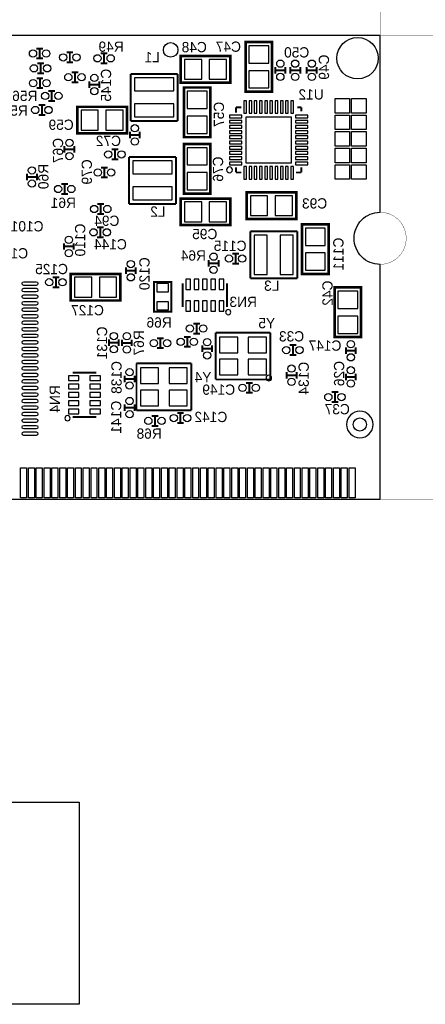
# Model space of a CAD drawing. Extents: x -5 to 140, y -39 to 81.
# Tile 2 of 4: x 40 to 71, y -39 to 37. Entities that reach past the tile are written whole.
import ezdxf
from ezdxf.enums import TextEntityAlignment as Align

# ---------------------------------------------------------------- set-up
doc = ezdxf.new("R2010")
doc.units = 0
for name, color, linetype in [('BOARD_GEOMETRY_FORMAT_LOGO', 1, 'CONTINUOUS'), ('BOARD_GEOMETRY_OUTLINE', 4, 'CONTINUOUS'), ('PACKAGE_GEOMET_SILKSCREEN_BOTT', 5, 'CONTINUOUS'), ('PIN_BOTTOM', 6, 'CONTINUOUS'), ('REF_DES_SILKSCREEN_BOTTOM', 7, 'CONTINUOUS')]:
    doc.layers.add(name, color=color, linetype=linetype)

msp = doc.modelspace()

# ---------------------------------------------------------------- linework, layer by layer
at = {"layer": 'BOARD_GEOMETRY_FORMAT_LOGO'}
msp.add_lwpolyline([(16.07312, -38.75786), (16.07312, -23.26386), (44.52112, -23.26386), (44.52112, -38.75786)], close=True, dxfattribs=at)
at = {"layer": 'BOARD_GEOMETRY_OUTLINE', "const_width": 0.0254}
for points in [[(67.6021, 81.05394), (67.6021, 29.753306)], [(67.59956, 22.001226), (67.59956, 35.562286), (135.19912, 35.562286), (135.19912, 22.001226)], [(82.45094, 3.502406), (82.45094, 0.002286), (67.59956, 0.002286), (67.59956, 18.003266)]]:
    msp.add_lwpolyline(points, dxfattribs=at)
at = {"layer": 'BOARD_GEOMETRY_OUTLINE'}
msp.add_lwpolyline([(1.99898, 19.99996, -0.414214), (0, 18.00098), (0, 0), (15.75054, 0), (15.75054, 3.50012, -0.414214), (16.25092, 4.0005, -0.414214), (16.74876, 3.50012), (16.74876, -0.01016), (67.59956, 0), (67.59956, 18.00098, -0.414214), (65.60058, 19.99996, -0.414214), (67.59956, 21.99894), (67.59956, 35.56), (0, 35.56), (0, 21.99894, -0.414214)], format="xyb", close=True, dxfattribs=at)
at = {"layer": 'BOARD_GEOMETRY_OUTLINE', "const_width": 0.0254}
for points in [[(69.60108, 20.002246, 0.414214), (67.59956, 22.001226)], [(67.59956, 18.003266, 0.414214), (69.60108, 20.002246)]]:
    msp.add_lwpolyline(points, format="xyb", dxfattribs=at)
at = {"layer": 'PACKAGE_GEOMET_SILKSCREEN_BOTT'}
for points, const_width in [([(59.309, 31.242), (59.309, 35.052), (57.277, 35.052), (57.277, 31.242)], 0.2032), ([(52.2986, 31.9532), (56.1086, 31.9532), (56.1086, 33.9852), (52.2986, 33.9852)], 0.2032), ([(54.5846, 27.7622), (54.5846, 31.5722), (52.5526, 31.5722), (52.5526, 27.7622)], 0.2032), ([(48.17618, 30.08884), (44.36618, 30.08884), (44.36618, 28.05684), (48.17618, 28.05684)], 0.2032), ([(52.5526, 27.239468), (52.5526, 23.429468), (54.5846, 23.429468), (54.5846, 27.239468)], 0.2032), ([(57.3532, 21.4884), (61.1632, 21.4884), (61.1632, 23.5204), (57.3532, 23.5204)], 0.2032), ([(52.2986, 21.016468), (56.1086, 21.016468), (56.1086, 23.048468), (52.2986, 23.048468)], 0.2032), ([(61.612018, 21.075904), (61.612018, 17.265904), (63.644018, 17.265904), (63.644018, 21.075904)], 0.2032), ([(43.8658, 15.23238), (47.6758, 15.23238), (47.6758, 17.26438), (43.8658, 17.26438)], 0.2032), ([(50.26406, 16.6624), (50.26406, 14.3764), (51.58486, 14.3764), (51.58486, 16.6624)], 0.1524), ([(66.1416, 12.4206), (66.1416, 16.2306), (64.1096, 16.2306), (64.1096, 12.4206)], 0.2032)]:
    msp.add_lwpolyline(points, close=True, dxfattribs=dict(at, const_width=const_width))
for points, const_width in [([(41.2242, 34.56178), (41.7322, 34.56178)], 0.1524), ([(41.4782, 33.79978), (41.4782, 34.56178)], 0.1524), ([(43.54322, 34.2646), (44.05122, 34.2646)], 0.1524), ([(43.79722, 33.5026), (43.79722, 34.2646)], 0.1524), ([(46.16704, 34.19094), (46.67504, 34.19094)], 0.1524), ([(46.42104, 33.42894), (46.42104, 34.19094)], 0.1524), ([(41.2242, 33.79978), (41.7322, 33.79978)], 0.1524), ([(41.80332, 33.42386), (41.29532, 33.42386)], 0.1524), ([(41.54932, 33.42386), (41.54932, 32.66186)], 0.1524), ([(43.54322, 33.5026), (44.05122, 33.5026)], 0.1524), ([(46.16704, 33.42894), (46.67504, 33.42894)], 0.1524), ([(41.80332, 32.66186), (41.29532, 32.66186)], 0.1524), ([(44.44492, 32.73552), (43.93692, 32.73552)], 0.1524), ([(44.19092, 32.73552), (44.19092, 31.97352)], 0.1524), ([(52.066698, 32.610298), (48.466502, 32.610298)], 0.150114), ([(48.466502, 32.610298), (48.466502, 29.010102)], 0.150114), ([(52.066698, 29.010102), (52.066698, 32.610298)], 0.150114), ([(59.563, 32.639), (59.563, 33.147)], 0.1524), ([(60.325, 32.893), (59.563, 32.893)], 0.1524), ([(60.325, 32.639), (60.325, 33.147)], 0.1524), ([(60.706, 32.639), (60.706, 33.147)], 0.1524), ([(61.468, 32.893), (60.706, 32.893)], 0.1524), ([(61.468, 32.639), (61.468, 33.147)], 0.1524), ([(61.976, 32.639), (61.976, 33.147)], 0.1524), ([(62.738, 32.893), (61.976, 32.893)], 0.1524), ([(62.738, 32.639), (62.738, 33.147)], 0.1524), ([(41.24198, 32.28594), (41.74998, 32.28594)], 0.1524), ([(41.49598, 31.52394), (41.49598, 32.28594)], 0.1524), ([(44.44492, 31.97352), (43.93692, 31.97352)], 0.1524), ([(45.29582, 32.04972), (45.29582, 31.54172)], 0.1524), ([(45.29582, 31.79572), (46.05782, 31.79572)], 0.1524), ([(46.05782, 32.04972), (46.05782, 31.54172)], 0.1524), ([(41.24198, 31.52394), (41.74998, 31.52394)], 0.1524), ([(42.66692, 31.3055), (42.15892, 31.3055)], 0.1524), ([(42.41292, 31.3055), (42.41292, 30.5435)], 0.1524), ([(41.402, 30.226), (41.91, 30.226)], 0.1524), ([(41.656, 29.464), (41.656, 30.226)], 0.1524), ([(42.66692, 30.5435), (42.15892, 30.5435)], 0.1524), ([(41.402, 29.464), (41.91, 29.464)], 0.1524), ([(56.550814, 30.051756), (56.550814, 29.651706)], 0.150114), ([(56.950864, 30.051756), (56.550814, 30.051756)], 0.150114), ([(61.551058, 30.051756), (61.25083, 30.051756)], 0.150114), ([(61.551058, 29.751528), (61.551058, 30.051756)], 0.150114), ([(48.466502, 29.010102), (52.066698, 29.010102)], 0.150114), ([(48.40224, 27.68346), (48.40224, 28.19146)], 0.1524), ([(49.16424, 27.93746), (48.40224, 27.93746)], 0.1524), ([(49.16424, 27.68346), (49.16424, 28.19146)], 0.1524), ([(43.38066, 26.5684), (43.38066, 27.0764)], 0.1524), ([(44.14266, 26.8224), (43.38066, 26.8224)], 0.1524), ([(44.14266, 26.5684), (44.14266, 27.0764)], 0.1524), ([(47.50562, 26.81986), (46.99762, 26.81986)], 0.1524), ([(47.25162, 26.81986), (47.25162, 26.05786)], 0.1524), ([(47.50562, 26.05786), (46.99762, 26.05786)], 0.1524), ([(51.939698, 26.245566), (48.339502, 26.245566)], 0.150114), ([(48.339502, 26.245566), (48.339502, 22.64537)], 0.150114), ([(51.939698, 22.64537), (51.939698, 26.245566)], 0.150114), ([(40.51046, 24.45258), (40.51046, 24.96058)], 0.1524), ([(41.27246, 24.45258), (41.27246, 24.96058)], 0.1524), ([(46.19498, 25.43048), (46.70298, 25.43048)], 0.1524), ([(46.44898, 24.66848), (46.44898, 25.43048)], 0.1524), ([(56.550814, 25.451562), (56.550814, 25.051512)], 0.150114), ([(56.550814, 25.051512), (56.950864, 25.051512)], 0.150114), ([(61.151008, 25.051512), (61.551058, 25.051512)], 0.150114), ([(61.551058, 25.051512), (61.551058, 25.451562)], 0.150114), ([(41.27246, 24.70658), (40.51046, 24.70658)], 0.1524), ([(43.65752, 24.1681), (43.14952, 24.1681)], 0.1524), ([(43.40352, 24.1681), (43.40352, 23.4061)], 0.1524), ([(46.19498, 24.66848), (46.70298, 24.66848)], 0.1524), ([(43.65752, 23.4061), (43.14952, 23.4061)], 0.1524), ([(45.91304, 22.6314), (46.42104, 22.6314)], 0.1524), ([(46.16704, 21.8694), (46.16704, 22.6314)], 0.1524), ([(48.339502, 22.64537), (51.939698, 22.64537)], 0.150114), ([(45.91304, 21.8694), (46.42104, 21.8694)], 0.1524), ([(46.3804, 20.8407), (45.8724, 20.8407)], 0.1524), ([(46.1264, 20.8407), (46.1264, 20.0787)], 0.1524), ([(57.639712, 20.534884), (57.639712, 16.934688)], 0.150114), ([(61.239908, 20.534884), (57.639712, 20.534884)], 0.150114), ([(61.239908, 16.934688), (61.239908, 20.534884)], 0.150114), ([(43.33748, 19.62912), (43.33748, 19.12112)], 0.1524), ([(44.09948, 19.62912), (44.09948, 19.12112)], 0.1524), ([(46.3804, 20.0787), (45.8724, 20.0787)], 0.1524), ([(43.33748, 19.37512), (44.09948, 19.37512)], 0.1524), ([(56.261, 18.82648), (56.769, 18.82648)], 0.1524), ([(56.515, 18.06448), (56.515, 18.82648)], 0.1524), ([(54.4449, 17.83334), (54.4449, 18.34134)], 0.1524), ([(55.2069, 18.08734), (54.4449, 18.08734)], 0.1524), ([(55.2069, 17.83334), (55.2069, 18.34134)], 0.1524), ([(56.261, 18.06448), (56.769, 18.06448)], 0.1524), ([(48.09744, 17.26438), (48.09744, 17.77238)], 0.1524), ([(48.85944, 17.51838), (48.09744, 17.51838)], 0.1524), ([(48.85944, 17.26438), (48.85944, 17.77238)], 0.1524), ([(42.47134, 17.01292), (42.97934, 17.01292)], 0.1524), ([(42.72534, 16.25092), (42.72534, 17.01292)], 0.1524), ([(57.639712, 16.934688), (61.239908, 16.934688)], 0.150114), ([(42.47134, 16.25092), (42.97934, 16.25092)], 0.1524), ([(52.450238, 14.738858), (52.450238, 16.538702)], 0.150114), ([(55.850282, 14.738858), (55.850282, 16.538702)], 0.150114), ([(53.2638, 13.45946), (53.7718, 13.45946)], 0.1524), ([(53.5178, 12.69746), (53.5178, 13.45946)], 0.1524), ([(59.173872, 12.772898), (54.973728, 12.772898)], 0.150114), ([(54.973728, 12.772898), (54.973728, 9.172702)], 0.150114), ([(59.173872, 9.172702), (59.173872, 12.772898)], 0.150114), ([(46.792642, 11.742674), (46.792642, 12.250674)], 0.1524), ([(47.554642, 11.742674), (47.554642, 12.250674)], 0.1524), ([(47.7901, 11.72972), (47.7901, 12.23772)], 0.1524), ([(48.5521, 11.72972), (48.5521, 12.23772)], 0.1524), ([(50.4952, 12.34186), (51.0032, 12.34186)], 0.1524), ([(50.7492, 11.57986), (50.7492, 12.34186)], 0.1524), ([(53.0606, 12.44346), (52.5526, 12.44346)], 0.1524), ([(52.8066, 12.44346), (52.8066, 11.68146)], 0.1524), ([(53.2638, 12.69746), (53.7718, 12.69746)], 0.1524), ([(47.554642, 11.996674), (46.792642, 11.996674)], 0.1524), ([(48.5521, 11.98372), (47.7901, 11.98372)], 0.1524), ([(50.4952, 11.57986), (51.0032, 11.57986)], 0.1524), ([(53.0606, 11.68146), (52.5526, 11.68146)], 0.1524), ([(53.9496, 11.2776), (53.9496, 11.7856)], 0.1524), ([(54.7116, 11.5316), (53.9496, 11.5316)], 0.1524), ([(54.7116, 11.2776), (54.7116, 11.7856)], 0.1524), ([(60.6552, 11.811), (61.1632, 11.811)], 0.1524), ([(60.9092, 11.049), (60.9092, 11.811)], 0.1524), ([(64.9732, 11.6332), (64.9732, 11.1252)], 0.1524), ([(64.9732, 11.3792), (65.7352, 11.3792)], 0.1524), ([(65.7352, 11.6332), (65.7352, 11.1252)], 0.1524), ([(60.6552, 11.049), (61.1632, 11.049)], 0.1524), ([(48.910748, 10.408158), (48.910748, 6.807962)], 0.150114), ([(53.110892, 10.408158), (48.910748, 10.408158)], 0.150114), ([(53.110892, 6.807962), (53.110892, 10.408158)], 0.150114), ([(60.4266, 9.7536), (60.4266, 9.2456)], 0.1524), ([(61.1886, 9.7536), (61.1886, 9.2456)], 0.1524), ([(44.017438, 9.698482), (45.817282, 9.698482)], 0.150114), ([(48.00346, 9.47166), (48.00346, 8.96366)], 0.1524), ([(48.00346, 9.21766), (48.76546, 9.21766)], 0.1524), ([(48.76546, 9.47166), (48.76546, 8.96366)], 0.1524), ([(54.973728, 9.172702), (59.173872, 9.172702)], 0.150114), ([(60.4266, 9.4996), (61.1886, 9.4996)], 0.1524), ([(64.9732, 9.6266), (64.9732, 9.1186)], 0.1524), ([(64.9732, 9.3726), (65.7352, 9.3726)], 0.1524), ([(65.7352, 9.6266), (65.7352, 9.1186)], 0.1524), ([(57.3024, 8.9154), (57.8104, 8.9154)], 0.1524), ([(57.5564, 8.1534), (57.5564, 8.9154)], 0.1524), ([(57.3024, 8.1534), (57.8104, 8.1534)], 0.1524), ([(63.881, 8.2042), (64.389, 8.2042)], 0.1524), ([(64.135, 7.4422), (64.135, 8.2042)], 0.1524), ([(48.00092, 7.26694), (48.00092, 6.75894)], 0.1524), ([(48.00092, 7.01294), (48.76292, 7.01294)], 0.1524), ([(48.76292, 7.26694), (48.76292, 6.75894)], 0.1524), ([(48.910748, 6.807962), (53.110892, 6.807962)], 0.150114), ([(63.881, 7.4422), (64.389, 7.4422)], 0.1524), ([(44.017438, 6.298438), (45.817282, 6.298438)], 0.150114), ([(50.58156, 6.3754), (50.07356, 6.3754)], 0.1524), ([(50.32756, 6.3754), (50.32756, 5.6134)], 0.1524), ([(52.5399, 6.59638), (52.0319, 6.59638)], 0.1524), ([(52.2859, 6.59638), (52.2859, 5.83438)], 0.1524), ([(50.58156, 5.6134), (50.07356, 5.6134)], 0.1524), ([(52.5399, 5.83438), (52.0319, 5.83438)], 0.1524)]:
    msp.add_lwpolyline(points, dxfattribs=dict(at, const_width=const_width))
for points in [[(56.274462, 25.251664, 0.414112), (56.050942, 25.475184, 0.414123), (55.827422, 25.251664, 0.414175), (56.050942, 25.028144, 0.414165)], [(55.750206, 14.338808, 0.414485), (55.950358, 14.138656, 0.41417), (56.150256, 14.338808, 0.413991), (55.950358, 14.538706, 0.414306)], [(58.8518, 9.282684, 0.41418), (59.06389, 9.070594, 0.414015), (59.27598, 9.282684, 0.414228), (59.06389, 9.494774, 0.414394)], [(43.617388, 6.398514, 0.414485), (43.417236, 6.198362, 0.41417), (43.617388, 5.998464, 0.413991), (43.817286, 6.198362, 0.414306)], [(67.07124, 5.71754, 1), (65.024, 5.71754, 1)]]:
    msp.add_lwpolyline(points, format="xyb", close=True, dxfattribs=at)
at = {"layer": 'PIN_BOTTOM'}
for points in [[(57.531, 34.7599), (57.531, 33.4391), (59.055, 33.4391), (59.055, 34.7599)], [(53.9115, 33.7312), (52.5907, 33.7312), (52.5907, 32.2072), (53.9115, 32.2072)], [(55.8165, 33.7312), (54.4957, 33.7312), (54.4957, 32.2072), (55.8165, 32.2072)], [(57.531, 32.8549), (57.531, 31.5341), (59.055, 31.5341), (59.055, 32.8549)], [(48.766603, 31.310199), (51.766597, 31.310199), (51.766597, 32.310197), (48.766603, 32.310197)], [(52.8066, 31.2801), (52.8066, 29.9593), (54.3306, 29.9593), (54.3306, 31.2801)], [(48.766603, 29.310203), (51.766597, 29.310203), (51.766597, 30.310201), (48.766603, 30.310201)], [(57.150889, 30.551628), (57.150889, 29.601668), (57.350787, 29.601668), (57.350787, 30.551628)], [(57.550939, 30.551628), (57.550939, 29.601668), (57.750837, 29.601668), (57.750837, 30.551628)], [(57.950989, 30.551628), (57.950989, 29.601668), (58.150887, 29.601668), (58.150887, 30.551628)], [(58.351039, 30.551628), (58.351039, 29.601668), (58.550937, 29.601668), (58.550937, 30.551628)], [(58.751089, 30.551628), (58.751089, 29.601668), (58.950987, 29.601668), (58.950987, 30.551628)], [(59.150885, 30.551628), (59.150885, 29.601668), (59.350783, 29.601668), (59.350783, 30.551628)], [(59.550935, 30.551628), (59.550935, 29.601668), (59.750833, 29.601668), (59.750833, 30.551628)], [(59.950985, 30.551628), (59.950985, 29.601668), (60.150883, 29.601668), (60.150883, 30.551628)], [(60.351035, 30.551628), (60.351035, 29.601668), (60.550933, 29.601668), (60.550933, 30.551628)], [(60.751085, 30.551628), (60.751085, 29.601668), (60.950983, 29.601668), (60.950983, 30.551628)], [(65.26149, 29.614368), (64.14389, 29.614368), (64.14389, 30.731968), (65.26149, 30.731968)], [(66.53149, 29.614368), (65.41389, 29.614368), (65.41389, 30.731968), (66.53149, 30.731968)], [(44.65828, 28.31084), (45.97908, 28.31084), (45.97908, 29.83484), (44.65828, 29.83484)], [(46.56328, 28.31084), (47.88408, 28.31084), (47.88408, 29.83484), (46.56328, 29.83484)], [(65.26149, 28.344368), (64.14389, 28.344368), (64.14389, 29.461968), (65.26149, 29.461968)], [(66.53149, 28.344368), (65.41389, 28.344368), (65.41389, 29.461968), (66.53149, 29.461968)], [(52.8066, 29.3751), (52.8066, 28.0543), (54.3306, 28.0543), (54.3306, 29.3751)], [(56.050942, 29.451681), (56.050942, 29.251783), (57.000902, 29.251783), (57.000902, 29.451681)], [(56.050942, 29.051631), (56.050942, 28.851733), (57.000902, 28.851733), (57.000902, 29.051631)], [(57.300876, 29.301694), (57.300876, 25.801574), (60.800996, 25.801574), (60.800996, 29.301694)], [(61.10097, 29.451681), (61.10097, 29.251783), (62.05093, 29.251783), (62.05093, 29.451681)], [(61.10097, 29.051631), (61.10097, 28.851733), (62.05093, 28.851733), (62.05093, 29.051631)], [(56.050942, 28.651581), (56.050942, 28.451683), (57.000902, 28.451683), (57.000902, 28.651581)], [(56.050942, 28.251531), (56.050942, 28.051633), (57.000902, 28.051633), (57.000902, 28.251531)], [(61.10097, 28.651581), (61.10097, 28.451683), (62.05093, 28.451683), (62.05093, 28.651581)], [(61.10097, 28.251531), (61.10097, 28.051633), (62.05093, 28.051633), (62.05093, 28.251531)], [(65.26149, 27.074368), (64.14389, 27.074368), (64.14389, 28.191968), (65.26149, 28.191968)], [(66.53149, 27.074368), (65.41389, 27.074368), (65.41389, 28.191968), (66.53149, 28.191968)], [(56.050942, 27.851481), (56.050942, 27.651583), (57.000902, 27.651583), (57.000902, 27.851481)], [(56.050942, 27.451685), (56.050942, 27.251787), (57.000902, 27.251787), (57.000902, 27.451685)], [(61.10097, 27.851481), (61.10097, 27.651583), (62.05093, 27.651583), (62.05093, 27.851481)], [(61.10097, 27.451685), (61.10097, 27.251787), (62.05093, 27.251787), (62.05093, 27.451685)], [(54.3306, 25.626568), (54.3306, 26.947368), (52.8066, 26.947368), (52.8066, 25.626568)], [(56.050942, 27.051635), (56.050942, 26.851737), (57.000902, 26.851737), (57.000902, 27.051635)], [(56.050942, 26.651585), (56.050942, 26.451687), (57.000902, 26.451687), (57.000902, 26.651585)], [(61.10097, 27.051635), (61.10097, 26.851737), (62.05093, 26.851737), (62.05093, 27.051635)], [(61.10097, 26.651585), (61.10097, 26.451687), (62.05093, 26.451687), (62.05093, 26.651585)], [(65.26149, 25.804368), (64.14389, 25.804368), (64.14389, 26.921968), (65.26149, 26.921968)], [(66.53149, 25.804368), (65.41389, 25.804368), (65.41389, 26.921968), (66.53149, 26.921968)], [(51.639597, 25.945465), (48.639603, 25.945465), (48.639603, 24.945467), (51.639597, 24.945467)], [(56.050942, 26.251535), (56.050942, 26.051637), (57.000902, 26.051637), (57.000902, 26.251535)], [(56.050942, 25.851485), (56.050942, 25.651587), (57.000902, 25.651587), (57.000902, 25.851485)], [(61.10097, 26.251535), (61.10097, 26.051637), (62.05093, 26.051637), (62.05093, 26.251535)], [(61.10097, 25.851485), (61.10097, 25.651587), (62.05093, 25.651587), (62.05093, 25.851485)], [(54.3306, 23.721568), (54.3306, 25.042368), (52.8066, 25.042368), (52.8066, 23.721568)], [(57.150889, 25.5016), (57.150889, 24.55164), (57.350787, 24.55164), (57.350787, 25.5016)], [(57.550939, 25.5016), (57.550939, 24.55164), (57.750837, 24.55164), (57.750837, 25.5016)], [(57.950989, 25.5016), (57.950989, 24.55164), (58.150887, 24.55164), (58.150887, 25.5016)], [(58.351039, 25.5016), (58.351039, 24.55164), (58.550937, 24.55164), (58.550937, 25.5016)], [(58.751089, 25.5016), (58.751089, 24.55164), (58.950987, 24.55164), (58.950987, 25.5016)], [(59.150885, 25.5016), (59.150885, 24.55164), (59.350783, 24.55164), (59.350783, 25.5016)], [(59.550935, 25.5016), (59.550935, 24.55164), (59.750833, 24.55164), (59.750833, 25.5016)], [(59.950985, 25.5016), (59.950985, 24.55164), (60.150883, 24.55164), (60.150883, 25.5016)], [(60.351035, 25.5016), (60.351035, 24.55164), (60.550933, 24.55164), (60.550933, 25.5016)], [(60.751085, 25.5016), (60.751085, 24.55164), (60.950983, 24.55164), (60.950983, 25.5016)], [(65.26149, 24.534368), (64.14389, 24.534368), (64.14389, 25.651968), (65.26149, 25.651968)], [(66.53149, 24.534368), (65.41389, 24.534368), (65.41389, 25.651968), (66.53149, 25.651968)], [(51.639597, 23.945469), (48.639603, 23.945469), (48.639603, 22.945471), (51.639597, 22.945471)], [(53.9115, 22.794468), (52.5907, 22.794468), (52.5907, 21.270468), (53.9115, 21.270468)], [(55.8165, 22.794468), (54.4957, 22.794468), (54.4957, 21.270468), (55.8165, 21.270468)], [(58.9661, 23.2664), (57.6453, 23.2664), (57.6453, 21.7424), (58.9661, 21.7424)], [(60.8711, 23.2664), (59.5503, 23.2664), (59.5503, 21.7424), (60.8711, 21.7424)], [(63.390018, 19.463004), (63.390018, 20.783804), (61.866018, 20.783804), (61.866018, 19.463004)], [(57.939813, 20.234783), (57.939813, 17.234789), (58.939811, 17.234789), (58.939811, 20.234783)], [(59.939809, 20.234783), (59.939809, 17.234789), (60.939807, 17.234789), (60.939807, 20.234783)], [(63.390018, 17.558004), (63.390018, 18.878804), (61.866018, 18.878804), (61.866018, 17.558004)], [(45.4787, 17.01038), (44.1579, 17.01038), (44.1579, 15.48638), (45.4787, 15.48638)], [(47.3837, 17.01038), (46.0629, 17.01038), (46.0629, 15.48638), (47.3837, 15.48638)], [(53.04536, 16.063722), (53.04536, 16.863822), (52.695348, 16.863822), (52.695348, 16.063722)], [(53.685186, 16.063722), (53.685186, 16.863822), (53.335174, 16.863822), (53.335174, 16.063722)], [(54.325266, 16.063722), (54.325266, 16.863822), (53.975254, 16.863822), (53.975254, 16.063722)], [(54.965346, 16.063722), (54.965346, 16.863822), (54.615334, 16.863822), (54.615334, 16.063722)], [(55.605172, 16.063722), (55.605172, 16.863822), (55.25516, 16.863822), (55.25516, 16.063722)], [(51.36896, 16.5354), (50.47996, 16.5354), (50.47996, 15.9004), (51.36896, 15.9004)], [(64.3636, 15.9385), (64.3636, 14.6177), (65.8876, 14.6177), (65.8876, 15.9385)], [(51.36896, 15.1384), (50.47996, 15.1384), (50.47996, 14.5034), (51.36896, 14.5034)], [(53.04536, 14.413738), (53.04536, 15.213838), (52.695348, 15.213838), (52.695348, 14.413738)], [(53.685186, 14.413738), (53.685186, 15.213838), (53.335174, 15.213838), (53.335174, 14.413738)], [(54.325266, 14.413738), (54.325266, 15.213838), (53.975254, 15.213838), (53.975254, 14.413738)], [(54.965346, 14.413738), (54.965346, 15.213838), (54.615334, 15.213838), (54.615334, 14.413738)], [(55.605172, 14.413738), (55.605172, 15.213838), (55.25516, 15.213838), (55.25516, 14.413738)], [(64.3636, 14.0335), (64.3636, 12.7127), (65.8876, 12.7127), (65.8876, 14.0335)], [(56.67375, 11.222736), (56.67375, 12.422632), (55.273702, 12.422632), (55.273702, 11.222736)], [(58.873898, 11.222736), (58.873898, 12.422632), (57.47385, 12.422632), (57.47385, 11.222736)], [(56.67375, 9.522968), (56.67375, 10.722864), (55.273702, 10.722864), (55.273702, 9.522968)], [(58.873898, 9.522968), (58.873898, 10.722864), (57.47385, 10.722864), (57.47385, 9.522968)], [(49.210722, 10.057892), (49.210722, 8.857996), (50.61077, 8.857996), (50.61077, 10.057892)], [(51.41087, 10.057892), (51.41087, 8.857996), (52.810918, 8.857996), (52.810918, 10.057892)], [(43.692318, 9.10336), (44.492418, 9.10336), (44.492418, 9.453372), (43.692318, 9.453372)], [(45.342302, 9.10336), (46.142402, 9.10336), (46.142402, 9.453372), (45.342302, 9.453372)], [(43.692318, 8.463534), (44.492418, 8.463534), (44.492418, 8.813546), (43.692318, 8.813546)], [(45.342302, 8.463534), (46.142402, 8.463534), (46.142402, 8.813546), (45.342302, 8.813546)], [(49.210722, 8.358124), (49.210722, 7.158228), (50.61077, 7.158228), (50.61077, 8.358124)], [(51.41087, 8.358124), (51.41087, 7.158228), (52.810918, 7.158228), (52.810918, 8.358124)], [(43.692318, 7.823454), (44.492418, 7.823454), (44.492418, 8.173466), (43.692318, 8.173466)], [(45.342302, 7.823454), (46.142402, 7.823454), (46.142402, 8.173466), (45.342302, 8.173466)], [(43.692318, 7.183374), (44.492418, 7.183374), (44.492418, 7.533386), (43.692318, 7.533386)], [(43.692318, 6.543548), (44.492418, 6.543548), (44.492418, 6.89356), (43.692318, 6.89356)], [(45.342302, 7.183374), (46.142402, 7.183374), (46.142402, 7.533386), (45.342302, 7.533386)], [(45.342302, 6.543548), (46.142402, 6.543548), (46.142402, 6.89356), (45.342302, 6.89356)], [(40.02151, 0.100076), (40.02151, 2.386076), (40.47871, 2.386076), (40.47871, 0.100076)], [(40.621458, 0.100076), (40.621458, 2.386076), (41.078658, 2.386076), (41.078658, 0.100076)], [(41.221406, 0.100076), (41.221406, 2.386076), (41.678606, 2.386076), (41.678606, 0.100076)], [(41.821354, 0.100076), (41.821354, 2.386076), (42.278554, 2.386076), (42.278554, 0.100076)], [(42.421302, 0.100076), (42.421302, 2.386076), (42.878502, 2.386076), (42.878502, 0.100076)], [(43.021504, 0.100076), (43.021504, 2.386076), (43.478704, 2.386076), (43.478704, 0.100076)], [(43.621452, 0.100076), (43.621452, 2.386076), (44.078652, 2.386076), (44.078652, 0.100076)], [(44.2214, 0.100076), (44.2214, 2.386076), (44.6786, 2.386076), (44.6786, 0.100076)], [(44.821348, 0.100076), (44.821348, 2.386076), (45.278548, 2.386076), (45.278548, 0.100076)], [(45.421296, 0.100076), (45.421296, 2.386076), (45.878496, 2.386076), (45.878496, 0.100076)], [(46.021498, 0.100076), (46.021498, 2.386076), (46.478698, 2.386076), (46.478698, 0.100076)], [(46.621446, 0.100076), (46.621446, 2.386076), (47.078646, 2.386076), (47.078646, 0.100076)], [(47.221394, 0.100076), (47.221394, 2.386076), (47.678594, 2.386076), (47.678594, 0.100076)], [(47.821342, 0.100076), (47.821342, 2.386076), (48.278542, 2.386076), (48.278542, 0.100076)], [(48.42129, 0.100076), (48.42129, 2.386076), (48.87849, 2.386076), (48.87849, 0.100076)], [(49.021492, 0.100076), (49.021492, 2.386076), (49.478692, 2.386076), (49.478692, 0.100076)], [(49.62144, 0.100076), (49.62144, 2.386076), (50.07864, 2.386076), (50.07864, 0.100076)], [(50.221388, 0.100076), (50.221388, 2.386076), (50.678588, 2.386076), (50.678588, 0.100076)], [(50.821336, 0.100076), (50.821336, 2.386076), (51.278536, 2.386076), (51.278536, 0.100076)], [(51.421284, 0.100076), (51.421284, 2.386076), (51.878484, 2.386076), (51.878484, 0.100076)], [(52.021486, 0.100076), (52.021486, 2.386076), (52.478686, 2.386076), (52.478686, 0.100076)], [(52.621434, 0.100076), (52.621434, 2.386076), (53.078634, 2.386076), (53.078634, 0.100076)], [(53.221382, 0.100076), (53.221382, 2.386076), (53.678582, 2.386076), (53.678582, 0.100076)], [(53.82133, 0.100076), (53.82133, 2.386076), (54.27853, 2.386076), (54.27853, 0.100076)], [(54.421278, 0.100076), (54.421278, 2.386076), (54.878478, 2.386076), (54.878478, 0.100076)], [(55.02148, 0.100076), (55.02148, 2.386076), (55.47868, 2.386076), (55.47868, 0.100076)], [(55.621428, 0.100076), (55.621428, 2.386076), (56.078628, 2.386076), (56.078628, 0.100076)], [(56.221376, 0.100076), (56.221376, 2.386076), (56.678576, 2.386076), (56.678576, 0.100076)], [(56.821324, 0.100076), (56.821324, 2.386076), (57.278524, 2.386076), (57.278524, 0.100076)], [(57.421526, 0.100076), (57.421526, 2.386076), (57.878726, 2.386076), (57.878726, 0.100076)], [(58.021474, 0.100076), (58.021474, 2.386076), (58.478674, 2.386076), (58.478674, 0.100076)], [(58.621422, 0.100076), (58.621422, 2.386076), (59.078622, 2.386076), (59.078622, 0.100076)], [(59.22137, 0.100076), (59.22137, 2.386076), (59.67857, 2.386076), (59.67857, 0.100076)], [(59.821318, 0.100076), (59.821318, 2.386076), (60.278518, 2.386076), (60.278518, 0.100076)], [(60.42152, 0.100076), (60.42152, 2.386076), (60.87872, 2.386076), (60.87872, 0.100076)], [(61.021468, 0.100076), (61.021468, 2.386076), (61.478668, 2.386076), (61.478668, 0.100076)], [(61.621416, 0.100076), (61.621416, 2.386076), (62.078616, 2.386076), (62.078616, 0.100076)], [(62.221364, 0.100076), (62.221364, 2.386076), (62.678564, 2.386076), (62.678564, 0.100076)], [(62.821312, 0.100076), (62.821312, 2.386076), (63.278512, 2.386076), (63.278512, 0.100076)], [(63.421514, 0.100076), (63.421514, 2.386076), (63.878714, 2.386076), (63.878714, 0.100076)], [(64.021462, 0.100076), (64.021462, 2.386076), (64.478662, 2.386076), (64.478662, 0.100076)], [(64.62141, 0.100076), (64.62141, 2.386076), (65.07861, 2.386076), (65.07861, 0.100076)], [(65.221358, 0.100076), (65.221358, 2.386076), (65.678558, 2.386076), (65.678558, 0.100076)]]:
    msp.add_lwpolyline(points, close=True, dxfattribs=at)
for points in [[(41.213278, 16.387318), (40.273478, 16.387318, -1), (40.273478, 16.666718), (41.213278, 16.666718, -1)], [(41.213278, 15.886938), (40.273478, 15.886938, -1), (40.273478, 16.166338), (41.213278, 16.166338, -1)], [(41.213278, 15.386558), (40.273478, 15.386558, -1), (40.273478, 15.665958), (41.213278, 15.665958, -1)], [(41.213278, 14.886178), (40.273478, 14.886178, -1), (40.273478, 15.165578), (41.213278, 15.165578, -1)], [(41.213278, 14.385798), (40.273478, 14.385798, -1), (40.273478, 14.665198), (41.213278, 14.665198, -1)], [(41.213278, 13.885418), (40.273478, 13.885418, -1), (40.273478, 14.164818), (41.213278, 14.164818, -1)], [(41.213278, 13.385038), (40.273478, 13.385038, -1), (40.273478, 13.664438), (41.213278, 13.664438, -1)], [(41.213278, 12.884658), (40.273478, 12.884658, -1), (40.273478, 13.164058), (41.213278, 13.164058, -1)], [(41.213278, 12.381738), (40.273478, 12.381738, -1), (40.273478, 12.661138), (41.213278, 12.661138, -1)], [(41.213278, 11.883898), (40.273478, 11.883898, -1), (40.273478, 12.163298), (41.213278, 12.163298, -1)], [(41.213278, 11.383518), (40.273478, 11.383518, -1), (40.273478, 11.662918), (41.213278, 11.662918, -1)], [(41.213278, 10.880598), (40.273478, 10.880598, -1), (40.273478, 11.159998), (41.213278, 11.159998, -1)], [(41.213278, 10.382758), (40.273478, 10.382758, -1), (40.273478, 10.662158), (41.213278, 10.662158, -1)], [(41.213278, 9.879838), (40.273478, 9.879838, -1), (40.273478, 10.159238), (41.213278, 10.159238, -1)], [(41.213278, 9.379458), (40.273478, 9.379458, -1), (40.273478, 9.658858), (41.213278, 9.658858, -1)], [(41.213278, 8.881618), (40.273478, 8.881618, -1), (40.273478, 9.161018), (41.213278, 9.161018, -1)], [(41.213278, 8.378698), (40.273478, 8.378698, -1), (40.273478, 8.658098), (41.213278, 8.658098, -1)], [(41.213278, 7.878318), (40.273478, 7.878318, -1), (40.273478, 8.157718), (41.213278, 8.157718, -1)], [(41.213278, 7.377938), (40.273478, 7.377938, -1), (40.273478, 7.657338), (41.213278, 7.657338, -1)], [(41.213278, 6.877558), (40.273478, 6.877558, -1), (40.273478, 7.156958), (41.213278, 7.156958, -1)], [(41.213278, 6.377178), (40.273478, 6.377178, -1), (40.273478, 6.656578), (41.213278, 6.656578, -1)], [(41.213278, 5.876798), (40.273478, 5.876798, -1), (40.273478, 6.156198), (41.213278, 6.156198, -1)], [(41.213278, 5.376418), (40.273478, 5.376418, -1), (40.273478, 5.655818), (41.213278, 5.655818, -1)], [(41.213278, 4.876038), (40.273478, 4.876038, -1), (40.273478, 5.155438), (41.213278, 5.155438, -1)]]:
    msp.add_lwpolyline(points, format="xyb", close=True, dxfattribs=at)
for centre, radius in [((51.53152, 34.4551), 0.5588), ((65.86982, 33.81502), 1.5875), ((40.9702, 34.18078), 0.2794), ((41.9862, 34.18078), 0.2794), ((43.28922, 33.8836), 0.2794), ((44.30522, 33.8836), 0.2794), ((45.91304, 33.80994), 0.2794), ((46.92904, 33.80994), 0.2794), ((41.04132, 33.04286), 0.2794), ((42.05732, 33.04286), 0.2794), ((59.944, 33.401), 0.2794), ((61.087, 33.401), 0.2794), ((62.357, 33.401), 0.2794), ((43.68292, 32.35452), 0.2794), ((44.69892, 32.35452), 0.2794), ((45.67682, 32.30372), 0.2794), ((59.944, 32.385), 0.2794), ((61.087, 32.385), 0.2794), ((62.357, 32.385), 0.2794), ((40.98798, 31.90494), 0.2794), ((42.00398, 31.90494), 0.2794), ((41.90492, 30.9245), 0.2794), ((42.92092, 30.9245), 0.2794), ((45.67682, 31.28772), 0.2794), ((41.148, 29.845), 0.2794), ((42.164, 29.845), 0.2794), ((48.78324, 28.44546), 0.2794), ((43.76166, 27.3304), 0.2794), ((48.78324, 27.42946), 0.2794), ((43.76166, 26.3144), 0.2794), ((46.74362, 26.43886), 0.2794), ((47.75962, 26.43886), 0.2794), ((40.89146, 25.21458), 0.2794), ((45.94098, 25.04948), 0.2794), ((46.95698, 25.04948), 0.2794), ((40.89146, 24.19858), 0.2794), ((42.89552, 23.7871), 0.2794), ((43.91152, 23.7871), 0.2794), ((45.65904, 22.2504), 0.2794), ((46.67504, 22.2504), 0.2794), ((45.6184, 20.4597), 0.2794), ((46.6344, 20.4597), 0.2794), ((43.71848, 19.88312), 0.2794), ((43.71848, 18.86712), 0.2794), ((48.47844, 18.02638), 0.2794), ((54.8259, 18.59534), 0.2794), ((56.007, 18.44548), 0.2794), ((57.023, 18.44548), 0.2794), ((54.8259, 17.57934), 0.2794), ((42.21734, 16.63192), 0.2794), ((43.23334, 16.63192), 0.2794), ((48.47844, 17.01038), 0.2794), ((53.0098, 13.07846), 0.2794), ((54.0258, 13.07846), 0.2794), ((47.173642, 12.504674), 0.2794), ((48.1711, 12.49172), 0.2794), ((50.2412, 11.96086), 0.2794), ((51.2572, 11.96086), 0.2794), ((52.2986, 12.06246), 0.2794), ((53.3146, 12.06246), 0.2794), ((54.3306, 12.0396), 0.2794), ((65.3542, 11.8872), 0.2794), ((47.173642, 11.488674), 0.2794), ((48.1711, 11.47572), 0.2794), ((60.4012, 11.43), 0.2794), ((61.4172, 11.43), 0.2794), ((54.3306, 11.0236), 0.2794), ((65.3542, 10.8712), 0.2794), ((48.38446, 9.72566), 0.2794), ((60.8076, 10.0076), 0.2794), ((65.3542, 9.8806), 0.2794), ((60.8076, 8.9916), 0.2794), ((65.3542, 8.8646), 0.2794), ((48.38446, 8.70966), 0.2794), ((57.0484, 8.5344), 0.2794), ((58.0644, 8.5344), 0.2794), ((48.38192, 7.52094), 0.2794), ((63.627, 7.8232), 0.2794), ((64.643, 7.8232), 0.2794), ((48.38192, 6.50494), 0.2794), ((49.81956, 5.9944), 0.2794), ((50.83556, 5.9944), 0.2794), ((51.7779, 6.21538), 0.2794), ((52.7939, 6.21538), 0.2794), ((66.04762, 5.71754), 0.508)]:
    msp.add_circle(centre, radius, dxfattribs=at)

# ---------------------------------------------------------------- texts
at = {"layer": 'REF_DES_SILKSCREEN_BOTTOM', "text_generation_flag": 2}
for s, p in [('R49', (46.96206, 34.31032)), ('C48', (53.34254, 34.2773)), ('C47', (55.96128, 34.31032)), ('L1', (50.11674, 33.50514)), ('C50', (61.19876, 33.87344)), ('R56', (40.34282, 30.53588)), ('U12', (62.3062, 30.65018)), ('R57', (39.60114, 29.40558)), ('C59', (43.1292, 28.321)), ('C72', (46.75632, 27.08402)), ('R61', (43.29938, 22.33422)), ('C93', (62.57544, 22.2885)), ('L2', (50.55108, 21.66112)), ('C101', (40.52062, 20.53082)), ('C94', (46.6344, 20.955)), ('C95', (54.14772, 19.939)), ('C144', (46.9138, 19.1516)), ('C115', (56.0959, 19.03222)), ('C114', (39.33952, 18.46072)), ('R64', (53.27396, 18.29308)), ('C125', (42.39514, 17.25168)), ('L3', (59.28614, 15.9766)), ('RN3', (57.0992, 14.732)), ('C127', (45.15358, 14.09446)), ('R66', (50.6476, 13.1572)), ('Y5', (58.9026, 13.1064)), ('C33', (60.8076, 12.0904)), ('C147', (63.373, 11.3792)), ('Y4', (54.0131, 8.95858)), ('C149', (55.2196, 8.001)), ('C37', (64.3128, 6.5024)), ('C142', (54.62016, 5.9055)), ('R68', (49.88306, 4.62788))]:
    msp.add_text(s, height=0.7874, dxfattribs=at).set_placement(p, align=Align.CENTER)
for s, p in [('C49', (63.68288, 33.1343)), ('C145', (46.9646, 31.75)), ('C57', (55.626, 29.50972)), ('C67', (43.2816, 26.7335)), ('C79', (45.4914, 25.0952)), ('C76', (55.55742, 25.3111)), ('R60', (42.15892, 24.7396)), ('C110', (44.98086, 19.87296)), ('C111', (64.79286, 18.796)), ('C120', (49.91608, 17.28724)), ('C131', (46.6598, 11.98118)), ('R67', (49.4792, 11.98118)), ('C138', (47.76724, 9.32688)), ('C134', (62.1284, 9.271)), ('C26', (64.8462, 9.6266)), ('RN4', (43.03268, 7.6835)), ('C141', (47.74184, 6.28396))]:
    msp.add_text(s, height=0.7874, rotation=90, dxfattribs=at).set_placement(p, align=Align.CENTER)
msp.add_text('C42', height=0.7874, rotation=90, dxfattribs=at).set_placement((63.9572, 16.764))

doc.saveas('drawing.dxf')
